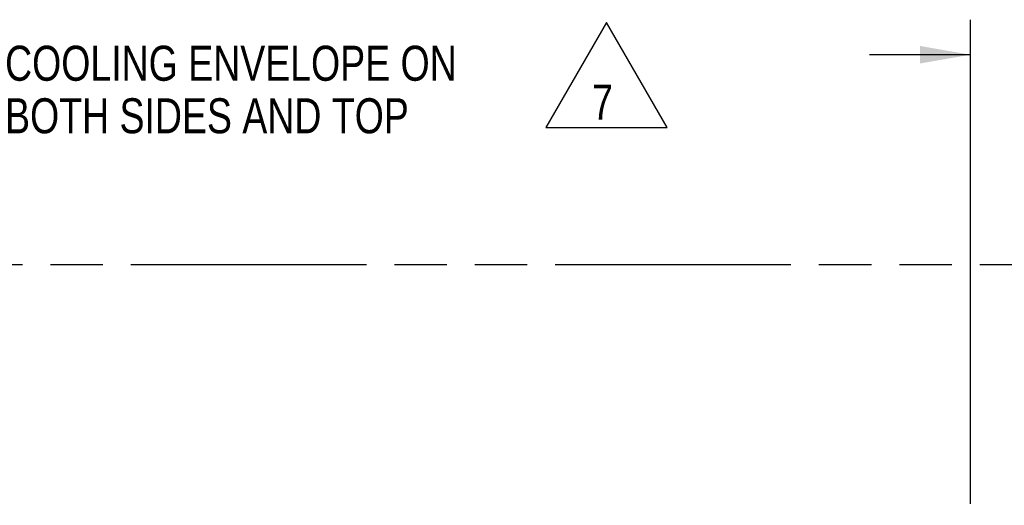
# Model space of a CAD drawing. Header units: inches. Extents: x 0 to 34, y 0 to 22.
# Tile 18 of 116: x 6.1 to 9.6, y 13.2 to 14.9. Entities that reach past the tile are written whole.
import ezdxf

# ---------------------------------------------------------------- set-up
doc = ezdxf.new("R2010")
doc.units = ezdxf.units.IN
doc.header["$LTSCALE"] = 1.87
doc.header["$MEASUREMENT"] = 0
doc.linetypes.add('PHANTOM', pattern=[0.8, 0.45, -0.05, 0.1, -0.05, 0.1, -0.05])
doc.layers.get('0').update_dxf_attribs({"linetype": 'CONTINUOUS'})
doc.layers.add('DETAIL', color=7, linetype='CONTINUOUS')
doc.layers.add('DIMENSIONS', color=7, linetype='CONTINUOUS')
doc.styles.get("Standard").update_dxf_attribs({"font": 'txt', "width": 0.8})
doc.dimstyles.new('DIMSTYLE_2', dxfattribs={"dimtxt": 0.125, "dimasz": 0.18, "dimexe": 0.125, "dimexo": 0.0625, "dimgap": 0.0625, "dimtad": 0, "dimtih": 1, "dimtoh": 1, "dimzin": 4, "dimdsep": 46, "dimtxsty": 'STANDARD', "dimblk": '_FILLED', "dimblk1": '_FILLED', "dimblk2": '_FILLED', "dimcen": 0.09, "dimazin": 1, "dimtp": 0.01, "dimtm": 0.01, "dimtfac": 1, "dimtofl": 0, "dimtmove": 0, "dimatfit": 3, "dimldrblk": '_FILLED', "dimfxl": 1, "dimtolj": 1, "dimtzin": 4, "dimarcsym": 0})

# ---------------------------------------------------------------- blocks, each defined once
blk = doc.blocks.new('_FILLED')
at = {"color": 0, "linetype": 'BYBLOCK'}
blk.add_solid([(0, 0), (-1, 0.174), (-1, -0.174)], dxfattribs=at)
blk = doc.blocks.new('*D1')
at = {"layer": 'DIMENSIONS', "color": 2, "linetype": 'CONTINUOUS'}
for p, q in [((9.4578, 13.2217), (9.4578, 14.9492)), ((10.3328, 14.1367), (10.3328, 14.9492)), ((9.4578, 14.8242), (9.0978, 14.8242)), ((10.3328, 14.8242), (10.6974, 14.8242))]:
    blk.add_line(p, q, dxfattribs=at)
at = {"layer": 'DIMENSIONS', "color": 2, "linetype": 'CONTINUOUS', "xscale": 0.18, "yscale": 0.18, "zscale": 0.18}
blk.add_blockref('_FILLED', (9.4578, 14.8242), dxfattribs=at)
at = {"layer": 'DIMENSIONS', "color": 2, "linetype": 'CONTINUOUS', "xscale": 0.18, "yscale": 0.18, "zscale": 0.18, "rotation": 180}
blk.add_blockref('_FILLED', (10.3328, 14.8242), dxfattribs=at)
at = {"layer": 'DIMENSIONS', "color": 2, "linetype": 'CONTINUOUS', "insert": (10.7599, 14.8867), "char_height": 0.125, "width": 1.425, "attachment_point": 1, "line_spacing_factor": 0.9}
blk.add_mtext('3X 1.75{\\ftxt.shx;\\W1.000000;\\H0.125000; }[44.5]', dxfattribs=at)
blk = doc.blocks.new('FLAG_TRIANGLE_BL5', base_point=(8.1589, 14.7513))
at = {"layer": 'DETAIL', "color": 2, "linetype": 'CONTINUOUS'}
for p, q in [((8.1589, 14.9387), (7.9426, 14.564)), ((8.3752, 14.564), (8.1589, 14.9387)), ((7.9426, 14.564), (8.3752, 14.564))]:
    blk.add_line(p, q, dxfattribs=at)
at = {"layer": 'DETAIL', "color": 2, "linetype": 'CONTINUOUS', "width": 0.8}
blk.add_text('7', height=0.125, dxfattribs=at).set_placement((8.1072, 14.5923))

msp = doc.modelspace()

# ---------------------------------------------------------------- linework, layer by layer
at = {"layer": 'DETAIL', "color": 8, "linetype": 'PHANTOM'}
msp.add_line((10.3328, 14.0742), (3.5228, 14.0742), dxfattribs=at)

# ---------------------------------------------------------------- block references
at = {"layer": 'DETAIL', "color": 2, "linetype": 'CONTINUOUS'}
msp.add_blockref('FLAG_TRIANGLE_BL5', (8.1589, 14.7513), dxfattribs=at)

# ---------------------------------------------------------------- texts
at = {"layer": 'DETAIL', "color": 2, "linetype": 'CONTINUOUS', "insert": (6.0114, 14.8563), "char_height": 0.125, "width": 1.9, "attachment_point": 1, "line_spacing_factor": 0.9}
msp.add_mtext('COOLING ENVELOPE ON\\PBOTH SIDES AND TOP', dxfattribs=at)

# ---------------------------------------------------------------- dimensions: what is measured, and where the dimension line sits
at = {"layer": 'DIMENSIONS', "color": 2, "linetype": 'CONTINUOUS'}
dim = msp.add_linear_dim(base=(9.4577954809, 14.8242043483), p1=(10.3327954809, 14.0742043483), p2=(9.4577954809, 13.1592180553), angle=180, text='3X <>', dimstyle='DIMSTYLE_2', dxfattribs=at)
dim.commit()
dim.dimension.update_dxf_attribs({"geometry": '*D1', "text_midpoint": (11.4724252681, 14.8242043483), "dimtype": 160})

doc.saveas('drawing.dxf')
